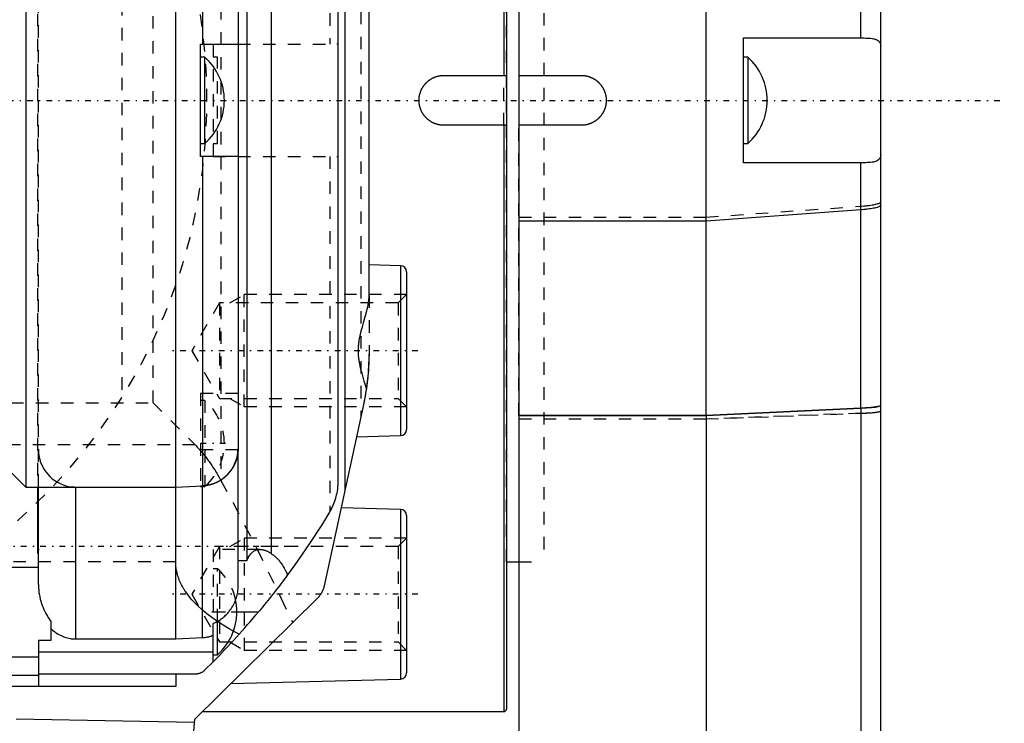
# Model space of a CAD drawing. Extents: x -109 to 109, y -1 to 737.
# Tile 11 of 12: x 30 to 109, y 520 to 576. Entities that reach past the tile are written whole.
import ezdxf

# ---------------------------------------------------------------- set-up
doc = ezdxf.new("R2010")
doc.units = 0
doc.linetypes.add('CENTER', pattern=[1.5, 0.45, -0.5, 0.05, -0.5])
doc.linetypes.add('DASHED', pattern=[2, 1, -1])
for name, color, linetype in [('AM_0', 7, 'CONTINUOUS'), ('AM_3', 7, 'DASHED'), ('AM_7', 7, 'CENTER')]:
    doc.layers.add(name, color=color, linetype=linetype)

msp = doc.modelspace()

# ---------------------------------------------------------------- linework, layer by layer
at = {"layer": 'AM_0', "color": 7, "linetype": 'CONTINUOUS'}
for p, q in [((68.8, 619), (68.8, 572)), ((69, 618.8), (69, 521.2)), ((70, 619), (70, 520.5)), ((85, 544.742), (85, 619)), ((42.5, 526.816), (42.5, 613.184)), ((48.219, 533.122), (48.219, 606.878)), ((50.139, 606.314), (50.139, 533.686)), ((97.408, 575), (97.408, 605.183)), ((56.052, 602.961), (56.052, 538.675)), ((30.5, 600.935), (30.5, 539)), ((44.639, 600.901), (44.639, 574.5)), ((55.5, 600.508), (55.5, 539.492)), ((99, 390.247), (99, 600)), ((47.499, 598), (47.499, 542)), ((58, 554.367), (58, 591.16)), ((44.5, 565.5), (44.5, 574.5)), ((44.5, 574.5), (47.465, 574.5)), ((88, 575), (97.591, 575)), ((88, 565), (88, 575)), ((44.843, 573.45), (44.5, 573.45)), ((44.843, 566.55), (44.843, 573.45)), ((88.343, 573.45), (88, 573.45)), ((88.343, 573.45), (88.343, 566.55)), ((64, 572), (69, 572)), ((70, 572), (75, 572)), ((69, 568), (64, 568)), ((68.8, 568), (68.8, 521)), ((75, 568), (70, 568)), ((44.5, 566.55), (44.843, 566.55)), ((88, 566.55), (88.343, 566.55)), ((47.465, 565.5), (44.5, 565.5)), ((44.639, 565.5), (44.639, 539.099)), ((97.591, 565), (88, 565)), ((97.408, 545.317), (97.408, 565)), ((97.408, 561.224), (85, 560.323)), ((85, 560.323), (70, 560.323)), ((60.513, 556.74), (58, 556.806)), ((60.513, 556.74), (60.513, 543.123)), ((61, 556.24), (61, 543.622)), ((57.58, 545.722), (54.406, 531.082)), ((97.408, 545.317), (85, 544.742)), ((85, 544.741), (97.408, 545.316)), ((97.408, 545.316), (97.408, 454.998)), ((85, 544.742), (70, 544.742)), ((70, 544.741), (85, 544.741)), ((85, 544.741), (85, 381)), ((56.997, 543.031), (60.513, 543.123)), ((47.5, 530.975), (47.5, 542.08)), ((28.5, 541), (30.5, 539)), ((30.5, 539), (42.5, 539)), ((31.416, 539), (31.416, 533.691)), ((31.5, 531.183), (31.5, 539.024)), ((34.5, 526.816), (34.5, 539)), ((42.5, 539), (44.639, 539.099)), ((44.5, 539.093), (44.5, 539.05)), ((44.5, 539.05), (44.843, 539.05)), ((44.639, 526.925), (44.639, 539.047)), ((44.843, 539.115), (44.843, 539.05)), ((60.513, 537.211), (55.762, 537.335)), ((60.513, 537.211), (60.513, 523.593)), ((61, 536.711), (61, 524.093)), ((31.416, 533.691), (31.5, 533.691)), ((-31.5, 532.58), (31.5, 532.58)), ((47.5, 533.122), (48.219, 533.122)), ((69, 533), (70, 533)), ((53.855, 530.082), (44, 520.37)), ((47.403, 529), (49.143, 529)), ((32.5, 528.223), (32.5, 526.704)), ((45.5, 524.992), (45.5, 528.071)), ((45.843, 525.55), (45.843, 528.229)), ((31.5, 526.704), (31.5, 523)), ((32.5, 526.704), (31.5, 526.704)), ((34.5, 526.816), (42.5, 526.816)), ((42.5, 526.816), (44.639, 526.925)), ((31.5, 525.781), (45.5, 525.781)), ((45.5, 525.55), (45.843, 525.55)), ((31.5, 525.35), (-31.5, 525.35)), ((45.5, 524.992), (44.791, 524.286)), ((44.091, 524), (31.5, 524)), ((42.5, 524), (42.5, 523)), ((31.5, 523.88), (-31.5, 523.88)), ((46.909, 523.237), (60.513, 523.593)), ((42.5, 523), (-42.5, 523)), ((44.639, 521), (68.8, 521)), ((43.976, 520.112), (29.726, 520.4)), ((44, 520.37), (41.861, 496.863))]:
    msp.add_line(p, q, dxfattribs=at)
msp.add_lwpolyline([(97.408, 545.316), (97.861, 545.342), (98.253, 545.374), (98.572, 545.412), (98.807, 545.455), (98.951, 545.5), (99, 545.547)], dxfattribs=at)
for points in [[(47.465, 574.5, 0), (47.476, 574.499, 0), (47.491, 574.494, 0), (47.499, 574.484, 0), (47.5, 574.477, 0)], [(97.591, 575, 0), (97.664, 575, 0), (97.804, 574.998, 0), (97.938, 574.994, 0), (98.003, 574.99, 0), (98.066, 574.986, 0), (98.188, 574.976, 0), (98.302, 574.962, 0), (98.408, 574.943, 0), (98.507, 574.92, 0), (98.597, 574.892, 0), (98.638, 574.876, 0), (98.678, 574.858, 0), (98.75, 574.819, 0), (98.813, 574.774, 0), (98.867, 574.723, 0), (98.912, 574.666, 0), (98.947, 574.604, 0), (98.962, 574.57, 0), (98.973, 574.535, 0), (98.991, 574.461, 0), (98.999, 574.381, 0), (99, 574.339, 0)], [(62, 570, 0), (62, 570.014, 0), (62, 570.042, 0), (62.001, 570.07, 0), (62.002, 570.084, 0), (62.002, 570.098, 0), (62.004, 570.127, 0), (62.006, 570.155, 0), (62.008, 570.184, 0), (62.011, 570.212, 0), (62.015, 570.241, 0), (62.016, 570.255, 0), (62.018, 570.27, 0), (62.022, 570.298, 0), (62.027, 570.327, 0), (62.032, 570.356, 0), (62.037, 570.385, 0), (62.043, 570.413, 0), (62.046, 570.428, 0), (62.049, 570.442, 0), (62.056, 570.471, 0), (62.063, 570.499, 0), (62.067, 570.513, 0), (62.071, 570.528, 0), (62.079, 570.556, 0), (62.087, 570.584, 0), (62.092, 570.598, 0), (62.096, 570.613, 0), (62.105, 570.641, 0), (62.115, 570.669, 0), (62.125, 570.696, 0), (62.136, 570.724, 0), (62.147, 570.752, 0), (62.152, 570.765, 0), (62.158, 570.779, 0), (62.17, 570.806, 0), (62.182, 570.833, 0), (62.194, 570.86, 0), (62.207, 570.887, 0), (62.221, 570.913, 0), (62.227, 570.926, 0), (62.234, 570.939, 0), (62.248, 570.965, 0), (62.263, 570.991, 0), (62.278, 571.017, 0), (62.293, 571.042, 0), (62.308, 571.067, 0), (62.316, 571.079, 0), (62.324, 571.092, 0), (62.34, 571.116, 0), (62.357, 571.14, 0), (62.374, 571.164, 0), (62.391, 571.187, 0), (62.408, 571.211, 0), (62.417, 571.222, 0), (62.426, 571.233, 0), (62.444, 571.256, 0), (62.462, 571.278, 0), (62.48, 571.3, 0), (62.499, 571.322, 0), (62.518, 571.343, 0), (62.527, 571.353, 0), (62.537, 571.364, 0), (62.556, 571.384, 0), (62.576, 571.404, 0), (62.586, 571.414, 0), (62.596, 571.424, 0), (62.616, 571.444, 0), (62.636, 571.463, 0), (62.647, 571.473, 0), (62.657, 571.482, 0), (62.678, 571.501, 0), (62.7, 571.52, 0), (62.722, 571.538, 0), (62.744, 571.556, 0), (62.767, 571.574, 0), (62.778, 571.583, 0), (62.789, 571.592, 0), (62.813, 571.609, 0), (62.836, 571.626, 0), (62.86, 571.643, 0), (62.884, 571.66, 0), (62.908, 571.676, 0), (62.921, 571.684, 0), (62.933, 571.692, 0), (62.958, 571.707, 0), (62.983, 571.722, 0), (63.009, 571.737, 0), (63.035, 571.752, 0), (63.061, 571.766, 0), (63.074, 571.773, 0), (63.087, 571.779, 0), (63.113, 571.793, 0), (63.14, 571.806, 0), (63.167, 571.818, 0), (63.194, 571.83, 0), (63.221, 571.842, 0), (63.235, 571.848, 0), (63.248, 571.853, 0), (63.276, 571.864, 0), (63.304, 571.875, 0), (63.331, 571.885, 0), (63.359, 571.895, 0), (63.387, 571.904, 0), (63.402, 571.908, 0), (63.416, 571.913, 0), (63.444, 571.921, 0), (63.472, 571.929, 0), (63.487, 571.933, 0), (63.501, 571.937, 0), (63.529, 571.944, 0), (63.558, 571.951, 0), (63.572, 571.954, 0), (63.587, 571.957, 0), (63.615, 571.963, 0), (63.644, 571.968, 0), (63.673, 571.973, 0), (63.702, 571.978, 0), (63.73, 571.982, 0), (63.745, 571.984, 0), (63.759, 571.985, 0), (63.788, 571.989, 0), (63.816, 571.992, 0), (63.845, 571.994, 0), (63.873, 571.996, 0), (63.902, 571.998, 0), (63.916, 571.998, 0), (63.93, 571.999, 0), (63.958, 572, 0), (63.986, 572, 0), (64, 572, 0)], [(75, 572, 0), (75.014, 572, 0), (75.042, 572, 0), (75.07, 571.999, 0), (75.084, 571.998, 0), (75.098, 571.998, 0), (75.127, 571.996, 0), (75.155, 571.994, 0), (75.184, 571.992, 0), (75.212, 571.989, 0), (75.241, 571.985, 0), (75.255, 571.984, 0), (75.27, 571.982, 0), (75.298, 571.978, 0), (75.327, 571.973, 0), (75.356, 571.968, 0), (75.385, 571.963, 0), (75.413, 571.957, 0), (75.428, 571.954, 0), (75.442, 571.951, 0), (75.471, 571.944, 0), (75.499, 571.937, 0), (75.513, 571.933, 0), (75.528, 571.929, 0), (75.556, 571.921, 0), (75.584, 571.913, 0), (75.598, 571.908, 0), (75.613, 571.904, 0), (75.641, 571.895, 0), (75.669, 571.885, 0), (75.696, 571.875, 0), (75.724, 571.864, 0), (75.752, 571.853, 0), (75.765, 571.848, 0), (75.779, 571.842, 0), (75.806, 571.83, 0), (75.833, 571.818, 0), (75.86, 571.806, 0), (75.887, 571.793, 0), (75.913, 571.779, 0), (75.926, 571.773, 0), (75.939, 571.766, 0), (75.965, 571.752, 0), (75.991, 571.737, 0), (76.017, 571.722, 0), (76.042, 571.707, 0), (76.067, 571.692, 0), (76.079, 571.684, 0), (76.092, 571.676, 0), (76.116, 571.66, 0), (76.14, 571.643, 0), (76.164, 571.626, 0), (76.187, 571.609, 0), (76.211, 571.592, 0), (76.222, 571.583, 0), (76.233, 571.574, 0), (76.256, 571.556, 0), (76.278, 571.538, 0), (76.3, 571.52, 0), (76.322, 571.501, 0), (76.343, 571.482, 0), (76.353, 571.473, 0), (76.364, 571.463, 0), (76.384, 571.444, 0), (76.404, 571.424, 0), (76.414, 571.414, 0), (76.424, 571.404, 0), (76.444, 571.384, 0), (76.463, 571.364, 0), (76.473, 571.353, 0), (76.482, 571.343, 0), (76.501, 571.322, 0), (76.52, 571.3, 0), (76.538, 571.278, 0), (76.556, 571.256, 0), (76.574, 571.233, 0), (76.583, 571.222, 0), (76.592, 571.211, 0), (76.609, 571.187, 0), (76.626, 571.164, 0), (76.643, 571.14, 0), (76.66, 571.116, 0), (76.676, 571.092, 0), (76.684, 571.079, 0), (76.692, 571.067, 0), (76.707, 571.042, 0), (76.722, 571.017, 0), (76.737, 570.991, 0), (76.752, 570.965, 0), (76.766, 570.939, 0), (76.773, 570.926, 0), (76.779, 570.913, 0), (76.793, 570.887, 0), (76.806, 570.86, 0), (76.818, 570.833, 0), (76.83, 570.806, 0), (76.842, 570.779, 0), (76.848, 570.765, 0), (76.853, 570.752, 0), (76.864, 570.724, 0), (76.875, 570.696, 0), (76.885, 570.669, 0), (76.895, 570.641, 0), (76.904, 570.613, 0), (76.908, 570.598, 0), (76.913, 570.584, 0), (76.921, 570.556, 0), (76.929, 570.528, 0), (76.933, 570.513, 0), (76.937, 570.499, 0), (76.944, 570.471, 0), (76.951, 570.442, 0), (76.954, 570.428, 0), (76.957, 570.413, 0), (76.963, 570.385, 0), (76.968, 570.356, 0), (76.973, 570.327, 0), (76.978, 570.298, 0), (76.982, 570.27, 0), (76.984, 570.255, 0), (76.985, 570.241, 0), (76.989, 570.212, 0), (76.992, 570.184, 0), (76.994, 570.155, 0), (76.996, 570.127, 0), (76.998, 570.098, 0), (76.998, 570.084, 0), (76.999, 570.07, 0), (77, 570.042, 0), (77, 570.014, 0), (77, 570, 0)], [(64, 568, 0), (63.986, 568, 0), (63.958, 568, 0), (63.93, 568.001, 0), (63.916, 568.002, 0), (63.902, 568.002, 0), (63.873, 568.004, 0), (63.845, 568.006, 0), (63.816, 568.008, 0), (63.788, 568.011, 0), (63.759, 568.015, 0), (63.745, 568.016, 0), (63.73, 568.018, 0), (63.702, 568.022, 0), (63.673, 568.027, 0), (63.644, 568.032, 0), (63.615, 568.037, 0), (63.587, 568.043, 0), (63.572, 568.046, 0), (63.558, 568.049, 0), (63.529, 568.056, 0), (63.501, 568.063, 0), (63.487, 568.067, 0), (63.472, 568.071, 0), (63.444, 568.079, 0), (63.416, 568.087, 0), (63.402, 568.092, 0), (63.387, 568.096, 0), (63.359, 568.105, 0), (63.331, 568.115, 0), (63.304, 568.125, 0), (63.276, 568.136, 0), (63.248, 568.147, 0), (63.235, 568.152, 0), (63.221, 568.158, 0), (63.194, 568.17, 0), (63.167, 568.182, 0), (63.14, 568.194, 0), (63.113, 568.207, 0), (63.087, 568.221, 0), (63.074, 568.227, 0), (63.061, 568.234, 0), (63.035, 568.248, 0), (63.009, 568.263, 0), (62.983, 568.278, 0), (62.958, 568.293, 0), (62.933, 568.308, 0), (62.921, 568.316, 0), (62.908, 568.324, 0), (62.884, 568.34, 0), (62.86, 568.357, 0), (62.836, 568.374, 0), (62.813, 568.391, 0), (62.789, 568.408, 0), (62.778, 568.417, 0), (62.767, 568.426, 0), (62.744, 568.444, 0), (62.722, 568.462, 0), (62.7, 568.48, 0), (62.678, 568.499, 0), (62.657, 568.518, 0), (62.647, 568.527, 0), (62.636, 568.537, 0), (62.616, 568.556, 0), (62.596, 568.576, 0), (62.586, 568.586, 0), (62.576, 568.596, 0), (62.556, 568.616, 0), (62.537, 568.636, 0), (62.527, 568.647, 0), (62.518, 568.657, 0), (62.499, 568.678, 0), (62.48, 568.7, 0), (62.462, 568.722, 0), (62.444, 568.744, 0), (62.426, 568.767, 0), (62.417, 568.778, 0), (62.408, 568.789, 0), (62.391, 568.813, 0), (62.374, 568.836, 0), (62.357, 568.86, 0), (62.34, 568.884, 0), (62.324, 568.908, 0), (62.316, 568.921, 0), (62.308, 568.933, 0), (62.293, 568.958, 0), (62.278, 568.983, 0), (62.263, 569.009, 0), (62.248, 569.035, 0), (62.234, 569.061, 0), (62.227, 569.074, 0), (62.221, 569.087, 0), (62.207, 569.113, 0), (62.194, 569.14, 0), (62.182, 569.167, 0), (62.17, 569.194, 0), (62.158, 569.221, 0), (62.152, 569.235, 0), (62.147, 569.248, 0), (62.136, 569.276, 0), (62.125, 569.304, 0), (62.115, 569.331, 0), (62.105, 569.359, 0), (62.096, 569.387, 0), (62.092, 569.402, 0), (62.087, 569.416, 0), (62.079, 569.444, 0), (62.071, 569.472, 0), (62.067, 569.487, 0), (62.063, 569.501, 0), (62.056, 569.529, 0), (62.049, 569.558, 0), (62.046, 569.572, 0), (62.043, 569.587, 0), (62.037, 569.615, 0), (62.032, 569.644, 0), (62.027, 569.673, 0), (62.022, 569.702, 0), (62.018, 569.73, 0), (62.016, 569.745, 0), (62.015, 569.759, 0), (62.011, 569.788, 0), (62.008, 569.816, 0), (62.006, 569.845, 0), (62.004, 569.873, 0), (62.002, 569.902, 0), (62.002, 569.916, 0), (62.001, 569.93, 0), (62, 569.958, 0), (62, 569.986, 0), (62, 570, 0)], [(77, 570, 0), (77, 569.986, 0), (77, 569.958, 0), (76.999, 569.93, 0), (76.998, 569.916, 0), (76.998, 569.902, 0), (76.996, 569.873, 0), (76.994, 569.845, 0), (76.992, 569.816, 0), (76.989, 569.788, 0), (76.985, 569.759, 0), (76.984, 569.745, 0), (76.982, 569.73, 0), (76.978, 569.702, 0), (76.973, 569.673, 0), (76.968, 569.644, 0), (76.963, 569.615, 0), (76.957, 569.587, 0), (76.954, 569.572, 0), (76.951, 569.558, 0), (76.944, 569.529, 0), (76.937, 569.501, 0), (76.933, 569.487, 0), (76.929, 569.472, 0), (76.921, 569.444, 0), (76.913, 569.416, 0), (76.908, 569.402, 0), (76.904, 569.387, 0), (76.895, 569.359, 0), (76.885, 569.331, 0), (76.875, 569.304, 0), (76.864, 569.276, 0), (76.853, 569.248, 0), (76.848, 569.235, 0), (76.842, 569.221, 0), (76.83, 569.194, 0), (76.818, 569.167, 0), (76.806, 569.14, 0), (76.793, 569.113, 0), (76.779, 569.087, 0), (76.773, 569.074, 0), (76.766, 569.061, 0), (76.752, 569.035, 0), (76.737, 569.009, 0), (76.722, 568.983, 0), (76.707, 568.958, 0), (76.692, 568.933, 0), (76.684, 568.921, 0), (76.676, 568.908, 0), (76.66, 568.884, 0), (76.643, 568.86, 0), (76.626, 568.836, 0), (76.609, 568.813, 0), (76.592, 568.789, 0), (76.583, 568.778, 0), (76.574, 568.767, 0), (76.556, 568.744, 0), (76.538, 568.722, 0), (76.52, 568.7, 0), (76.501, 568.678, 0), (76.482, 568.657, 0), (76.473, 568.647, 0), (76.463, 568.636, 0), (76.444, 568.616, 0), (76.424, 568.596, 0), (76.414, 568.586, 0), (76.404, 568.576, 0), (76.384, 568.556, 0), (76.364, 568.537, 0), (76.353, 568.527, 0), (76.343, 568.518, 0), (76.322, 568.499, 0), (76.3, 568.48, 0), (76.278, 568.462, 0), (76.256, 568.444, 0), (76.233, 568.426, 0), (76.222, 568.417, 0), (76.211, 568.408, 0), (76.187, 568.391, 0), (76.164, 568.374, 0), (76.14, 568.357, 0), (76.116, 568.34, 0), (76.092, 568.324, 0), (76.079, 568.316, 0), (76.067, 568.308, 0), (76.042, 568.293, 0), (76.017, 568.278, 0), (75.991, 568.263, 0), (75.965, 568.248, 0), (75.939, 568.234, 0), (75.926, 568.227, 0), (75.913, 568.221, 0), (75.887, 568.207, 0), (75.86, 568.194, 0), (75.833, 568.182, 0), (75.806, 568.17, 0), (75.779, 568.158, 0), (75.765, 568.152, 0), (75.752, 568.147, 0), (75.724, 568.136, 0), (75.696, 568.125, 0), (75.669, 568.115, 0), (75.641, 568.105, 0), (75.613, 568.096, 0), (75.598, 568.092, 0), (75.584, 568.087, 0), (75.556, 568.079, 0), (75.528, 568.071, 0), (75.513, 568.067, 0), (75.499, 568.063, 0), (75.471, 568.056, 0), (75.442, 568.049, 0), (75.428, 568.046, 0), (75.413, 568.043, 0), (75.385, 568.037, 0), (75.356, 568.032, 0), (75.327, 568.027, 0), (75.298, 568.022, 0), (75.27, 568.018, 0), (75.255, 568.016, 0), (75.241, 568.015, 0), (75.212, 568.011, 0), (75.184, 568.008, 0), (75.155, 568.006, 0), (75.127, 568.004, 0), (75.098, 568.002, 0), (75.084, 568.002, 0), (75.07, 568.001, 0), (75.042, 568, 0), (75.014, 568, 0), (75, 568, 0)], [(47.5, 565.523, 0), (47.499, 565.516, 0), (47.491, 565.506, 0), (47.476, 565.501, 0), (47.465, 565.5, 0)], [(99, 565.661, 0), (98.999, 565.618, 0), (98.99, 565.538, 0), (98.973, 565.464, 0), (98.961, 565.429, 0), (98.947, 565.396, 0), (98.912, 565.333, 0), (98.867, 565.276, 0), (98.813, 565.225, 0), (98.749, 565.18, 0), (98.677, 565.141, 0), (98.637, 565.124, 0), (98.596, 565.108, 0), (98.506, 565.08, 0), (98.408, 565.057, 0), (98.301, 565.038, 0), (98.187, 565.024, 0), (98.066, 565.014, 0), (98.002, 565.01, 0), (97.938, 565.006, 0), (97.804, 565.002, 0), (97.664, 565, 0), (97.591, 565, 0)], [(99, 561.595, 0), (98.999, 561.582, 0), (98.988, 561.557, 0), (98.966, 561.532, 0), (98.951, 561.519, 0), (98.934, 561.507, 0), (98.891, 561.482, 0), (98.838, 561.458, 0), (98.774, 561.434, 0), (98.7, 561.411, 0), (98.617, 561.389, 0), (98.572, 561.378, 0), (98.524, 561.367, 0), (98.422, 561.346, 0), (98.311, 561.327, 0), (98.192, 561.308, 0), (98.065, 561.29, 0), (97.931, 561.273, 0), (97.861, 561.265, 0), (97.789, 561.257, 0), (97.642, 561.243, 0), (97.488, 561.23, 0), (97.408, 561.224, 0)], [(57.778, 546.883, 0), (57.725, 547.084, 0), (57.61, 547.495, 0), (57.49, 547.915, 0), (57.431, 548.128, 0), (57.374, 548.343, 0), (57.312, 548.595, 0), (57.295, 548.668, 0), (57.279, 548.74, 0), (57.272, 548.776, 0), (57.264, 548.813, 0), (57.249, 548.886, 0), (57.235, 548.958, 0), (57.222, 549.031, 0), (57.209, 549.105, 0), (57.198, 549.178, 0), (57.192, 549.214, 0), (57.187, 549.251, 0), (57.177, 549.324, 0), (57.168, 549.398, 0), (57.161, 549.471, 0), (57.154, 549.545, 0), (57.149, 549.618, 0), (57.146, 549.655, 0), (57.144, 549.691, 0), (57.141, 549.765, 0), (57.139, 549.838, 0), (57.138, 549.912, 0), (57.138, 549.985, 0), (57.14, 550.059, 0), (57.141, 550.095, 0), (57.142, 550.132, 0), (57.146, 550.206, 0), (57.151, 550.279, 0), (57.157, 550.353, 0), (57.164, 550.426, 0), (57.172, 550.499, 0), (57.177, 550.536, 0), (57.182, 550.573, 0), (57.192, 550.646, 0), (57.203, 550.719, 0), (57.209, 550.756, 0), (57.215, 550.792, 0), (57.228, 550.866, 0), (57.241, 550.938, 0), (57.249, 550.975, 0), (57.256, 551.011, 0), (57.271, 551.084, 0), (57.287, 551.157, 0), (57.303, 551.229, 0), (57.32, 551.302, 0), (57.338, 551.374, 0), (57.346, 551.41, 0), (57.356, 551.446, 0), (57.374, 551.518, 0), (57.393, 551.59, 0), (57.46, 551.839, 0), (57.579, 552.262, 0), (57.696, 552.675, 0), (57.76, 552.911, 0), (57.777, 552.978, 0), (57.794, 553.044, 0), (57.803, 553.077, 0), (57.811, 553.11, 0), (57.827, 553.176, 0), (57.843, 553.241, 0), (57.85, 553.273, 0), (57.858, 553.306, 0), (57.872, 553.37, 0), (57.886, 553.434, 0), (57.892, 553.466, 0), (57.899, 553.497, 0), (57.911, 553.56, 0), (57.923, 553.623, 0), (57.934, 553.685, 0), (57.945, 553.747, 0), (57.954, 553.808, 0), (57.959, 553.839, 0), (57.963, 553.869, 0), (57.971, 553.929, 0), (57.978, 553.989, 0), (57.984, 554.048, 0), (57.989, 554.106, 0), (57.993, 554.165, 0), (57.995, 554.193, 0), (57.996, 554.222, 0), (57.999, 554.28, 0), (58, 554.338, 0), (58, 554.367, 0)], [(57.778, 546.883, 0), (57.749, 546.687, 0), (57.686, 546.297, 0), (57.617, 545.912, 0), (57.58, 545.722, 0)], [(99, 545.548, 0), (98.999, 545.541, 0), (98.988, 545.525, 0), (98.966, 545.509, 0), (98.951, 545.501, 0), (98.934, 545.494, 0), (98.891, 545.478, 0), (98.838, 545.463, 0), (98.774, 545.449, 0), (98.7, 545.434, 0), (98.617, 545.42, 0), (98.572, 545.414, 0), (98.524, 545.407, 0), (98.422, 545.394, 0), (98.311, 545.382, 0), (98.192, 545.37, 0), (98.065, 545.359, 0), (97.931, 545.348, 0), (97.861, 545.343, 0), (97.789, 545.338, 0), (97.641, 545.329, 0), (97.487, 545.321, 0), (97.408, 545.317, 0)], [(47.499, 542, 0), (47.498, 541.981, 0), (47.497, 541.943, 0), (47.495, 541.905, 0), (47.494, 541.885, 0), (47.492, 541.866, 0), (47.489, 541.827, 0), (47.486, 541.788, 0), (47.482, 541.749, 0), (47.477, 541.71, 0), (47.472, 541.67, 0), (47.469, 541.65, 0), (47.466, 541.631, 0), (47.46, 541.591, 0), (47.453, 541.552, 0), (47.446, 541.512, 0), (47.438, 541.473, 0), (47.429, 541.434, 0), (47.425, 541.414, 0), (47.421, 541.395, 0), (47.411, 541.356, 0), (47.401, 541.317, 0), (47.396, 541.298, 0), (47.391, 541.279, 0), (47.38, 541.241, 0), (47.369, 541.203, 0), (47.363, 541.184, 0), (47.357, 541.165, 0), (47.345, 541.128, 0), (47.332, 541.092, 0), (47.32, 541.056, 0), (47.306, 541.02, 0), (47.293, 540.985, 0), (47.286, 540.968, 0), (47.279, 540.95, 0), (47.265, 540.916, 0), (47.25, 540.882, 0), (47.235, 540.848, 0), (47.219, 540.813, 0), (47.203, 540.778, 0), (47.194, 540.761, 0), (47.186, 540.744, 0), (47.168, 540.709, 0), (47.15, 540.674, 0), (47.131, 540.64, 0), (47.112, 540.605, 0), (47.092, 540.57, 0), (47.082, 540.553, 0), (47.072, 540.536, 0), (47.051, 540.502, 0), (47.03, 540.468, 0), (47.008, 540.434, 0), (46.986, 540.401, 0), (46.963, 540.368, 0), (46.952, 540.351, 0), (46.94, 540.335, 0), (46.917, 540.303, 0), (46.893, 540.271, 0), (46.869, 540.239, 0), (46.844, 540.208, 0), (46.819, 540.177, 0), (46.807, 540.162, 0), (46.794, 540.147, 0), (46.769, 540.118, 0), (46.743, 540.088, 0), (46.731, 540.074, 0), (46.718, 540.06, 0), (46.692, 540.032, 0), (46.666, 540.004, 0), (46.653, 539.991, 0), (46.64, 539.978, 0), (46.614, 539.951, 0), (46.587, 539.925, 0), (46.56, 539.9, 0), (46.533, 539.874, 0), (46.504, 539.848, 0), (46.49, 539.835, 0), (46.475, 539.822, 0), (46.446, 539.797, 0), (46.416, 539.772, 0), (46.386, 539.747, 0), (46.355, 539.722, 0), (46.323, 539.698, 0), (46.307, 539.686, 0), (46.291, 539.674, 0), (46.259, 539.65, 0), (46.227, 539.627, 0), (46.194, 539.604, 0), (46.16, 539.581, 0), (46.127, 539.56, 0), (46.11, 539.549, 0), (46.093, 539.538, 0), (46.059, 539.517, 0), (46.025, 539.496, 0), (45.99, 539.476, 0), (45.956, 539.457, 0), (45.921, 539.438, 0), (45.904, 539.429, 0), (45.886, 539.42, 0), (45.852, 539.402, 0), (45.817, 539.385, 0), (45.782, 539.368, 0), (45.748, 539.352, 0), (45.713, 539.336, 0), (45.696, 539.329, 0), (45.679, 539.321, 0), (45.645, 539.307, 0), (45.61, 539.293, 0), (45.593, 539.286, 0), (45.576, 539.279, 0), (45.54, 539.266, 0), (45.504, 539.253, 0), (45.486, 539.247, 0), (45.468, 539.24, 0), (45.431, 539.228, 0), (45.394, 539.216, 0), (45.356, 539.205, 0), (45.318, 539.194, 0), (45.28, 539.183, 0), (45.261, 539.178, 0), (45.241, 539.173, 0), (45.203, 539.163, 0), (45.164, 539.154, 0), (45.124, 539.146, 0), (45.085, 539.138, 0), (45.046, 539.13, 0), (45.026, 539.127, 0), (45.006, 539.123, 0), (44.967, 539.117, 0), (44.927, 539.111, 0), (44.907, 539.108, 0)], [(55.5, 539.492, 0), (55.499, 539.416, 0), (55.495, 539.265, 0), (55.486, 539.115, 0), (55.48, 539.04, 0), (55.472, 538.964, 0), (55.454, 538.815, 0), (55.431, 538.665, 0), (55.404, 538.517, 0), (55.372, 538.369, 0), (55.336, 538.223, 0), (55.317, 538.15, 0), (55.296, 538.077, 0), (55.251, 537.933, 0), (55.202, 537.79, 0), (55.148, 537.649, 0), (55.09, 537.51, 0), (55.028, 537.372, 0), (54.996, 537.304, 0), (54.962, 537.236, 0), (54.892, 537.103, 0), (54.818, 536.971, 0), (54.78, 536.906, 0)], [(54.78, 536.906, 0), (54.259, 536.059, 0), (53.179, 534.39, 0), (52.047, 532.756, 0), (51.462, 531.952, 0)], [(31.5, 534.039, 0), (31.498, 533.983, 0), (31.479, 533.867, 0), (31.442, 533.75, 0), (31.416, 533.691, 0)], [(48.219, 533.122, 0), (48.24, 533.171, 0), (48.281, 533.264, 0), (48.325, 533.35, 0), (48.347, 533.391, 0), (48.369, 533.431, 0), (48.415, 533.505, 0), (48.462, 533.573, 0), (48.512, 533.636, 0), (48.564, 533.695, 0), (48.618, 533.75, 0), (48.646, 533.775, 0), (48.675, 533.799, 0), (48.735, 533.844, 0), (48.797, 533.883, 0), (48.861, 533.916, 0), (48.927, 533.944, 0), (48.995, 533.967, 0), (49.029, 533.975, 0), (49.064, 533.983, 0), (49.136, 533.994, 0), (49.208, 533.999, 0), (49.245, 534, 0)], [(49.245, 534, 0), (49.268, 534, 0), (49.315, 533.998, 0), (49.362, 533.994, 0), (49.385, 533.991, 0), (49.409, 533.987, 0), (49.456, 533.979, 0), (49.503, 533.97, 0), (49.551, 533.958, 0), (49.598, 533.945, 0), (49.646, 533.93, 0), (49.67, 533.921, 0), (49.695, 533.912, 0), (49.745, 533.893, 0), (49.795, 533.872, 0), (49.847, 533.849, 0), (49.899, 533.824, 0), (49.951, 533.797, 0), (49.978, 533.782, 0), (50.004, 533.767, 0), (50.058, 533.736, 0), (50.112, 533.703, 0), (50.139, 533.686, 0)], [(50.139, 533.686, 0), (50.183, 533.657, 0), (50.269, 533.595, 0), (50.355, 533.529, 0), (50.397, 533.494, 0), (50.439, 533.458, 0), (50.521, 533.383, 0), (50.603, 533.302, 0), (50.682, 533.218, 0), (50.76, 533.129, 0), (50.837, 533.035, 0), (50.874, 532.987, 0), (50.911, 532.937, 0), (50.984, 532.836, 0), (51.054, 532.73, 0), (51.123, 532.62, 0), (51.19, 532.506, 0), (51.254, 532.389, 0), (51.286, 532.329, 0), (51.316, 532.268, 0), (51.376, 532.144, 0), (51.434, 532.017, 0), (51.462, 531.952, 0)], [(51.462, 531.952, 0), (51.406, 531.876, 0), (51.292, 531.723, 0), (51.174, 531.566, 0), (51.115, 531.486, 0), (51.054, 531.406, 0), (50.931, 531.244, 0), (50.806, 531.08, 0), (50.679, 530.914, 0), (50.549, 530.747, 0), (50.418, 530.579, 0), (50.352, 530.494, 0), (50.285, 530.41, 0), (50.152, 530.241, 0), (50.017, 530.072, 0), (49.882, 529.903, 0), (49.747, 529.735, 0), (49.612, 529.569, 0), (49.544, 529.486, 0), (49.477, 529.404, 0), (49.342, 529.241, 0), (49.209, 529.08, 0), (49.143, 529, 0)], [(31.5, 531.183, 0), (31.501, 531.09, 0), (31.509, 530.907, 0), (31.524, 530.724, 0), (31.535, 530.634, 0), (31.547, 530.543, 0), (31.576, 530.365, 0), (31.612, 530.188, 0), (31.654, 530.014, 0), (31.702, 529.842, 0), (31.755, 529.673, 0), (31.784, 529.59, 0), (31.814, 529.507, 0), (31.877, 529.343, 0), (31.946, 529.183, 0), (32.02, 529.025, 0), (32.098, 528.871, 0), (32.18, 528.72, 0), (32.223, 528.646, 0), (32.267, 528.573, 0), (32.357, 528.43, 0), (32.452, 528.291, 0), (32.5, 528.223, 0)], [(54.406, 531.082, 0), (54.399, 531.051, 0), (54.384, 530.989, 0), (54.366, 530.927, 0), (54.356, 530.896, 0), (54.346, 530.865, 0), (54.325, 530.805, 0), (54.301, 530.745, 0), (54.276, 530.686, 0), (54.248, 530.628, 0), (54.219, 530.57, 0), (54.204, 530.542, 0), (54.188, 530.514, 0), (54.155, 530.458, 0), (54.121, 530.404, 0), (54.084, 530.351, 0), (54.046, 530.299, 0), (54.007, 530.248, 0), (53.986, 530.224, 0), (53.965, 530.199, 0), (53.923, 530.151, 0), (53.878, 530.104, 0), (53.855, 530.082, 0)], [(46.758, 529, 0), (46.796, 529.048, 0), (46.869, 529.146, 0), (46.94, 529.247, 0), (46.973, 529.298, 0), (47.006, 529.35, 0), (47.069, 529.455, 0), (47.128, 529.562, 0), (47.184, 529.671, 0), (47.235, 529.781, 0), (47.282, 529.892, 0), (47.304, 529.949, 0), (47.324, 530.005, 0), (47.363, 530.119, 0), (47.397, 530.233, 0), (47.426, 530.348, 0), (47.45, 530.463, 0), (47.47, 530.578, 0), (47.478, 530.635, 0), (47.485, 530.692, 0), (47.494, 530.806, 0), (47.499, 530.919, 0), (47.5, 530.975, 0)], [(45.5, 528.071, 0), (45.54, 528.087, 0), (45.618, 528.12, 0), (45.695, 528.155, 0), (45.734, 528.173, 0), (45.773, 528.193, 0), (45.851, 528.234, 0), (45.928, 528.278, 0), (46.005, 528.325, 0), (46.081, 528.375, 0), (46.156, 528.427, 0), (46.192, 528.454, 0), (46.229, 528.481, 0), (46.3, 528.537, 0), (46.368, 528.595, 0), (46.435, 528.654, 0), (46.498, 528.714, 0), (46.559, 528.775, 0), (46.588, 528.805, 0), (46.616, 528.836, 0), (46.673, 528.899, 0), (46.73, 528.966, 0), (46.758, 529, 0)], [(32.5, 527.655, 0), (32.544, 527.613, 0), (32.635, 527.53, 0), (32.731, 527.45, 0), (32.781, 527.411, 0), (32.831, 527.373, 0), (32.935, 527.3, 0), (33.041, 527.232, 0), (33.149, 527.169, 0), (33.257, 527.112, 0), (33.365, 527.061, 0), (33.419, 527.037, 0), (33.473, 527.015, 0), (33.587, 526.972, 0), (33.705, 526.934, 0), (33.826, 526.9, 0), (33.949, 526.872, 0), (34.074, 526.849, 0), (34.136, 526.84, 0), (34.198, 526.833, 0), (34.321, 526.822, 0), (34.441, 526.817, 0), (34.5, 526.816, 0)], [(44.639, 526.925, 0), (44.663, 526.926, 0), (44.711, 526.929, 0), (44.759, 526.933, 0), (44.783, 526.936, 0), (44.808, 526.939, 0), (44.857, 526.945, 0), (44.906, 526.951, 0), (44.955, 526.959, 0), (45.004, 526.968, 0), (45.053, 526.978, 0), (45.077, 526.983, 0), (45.102, 526.988, 0), (45.15, 526.999, 0), (45.198, 527.012, 0), (45.246, 527.025, 0), (45.294, 527.039, 0), (45.341, 527.053, 0), (45.364, 527.061, 0), (45.387, 527.068, 0), (45.433, 527.084, 0), (45.478, 527.101, 0), (45.5, 527.11, 0)], [(44.791, 524.286, 0), (44.775, 524.271, 0), (44.743, 524.242, 0), (44.71, 524.215, 0), (44.693, 524.201, 0), (44.675, 524.189, 0), (44.64, 524.164, 0), (44.604, 524.141, 0), (44.566, 524.12, 0), (44.528, 524.101, 0), (44.489, 524.083, 0), (44.469, 524.074, 0), (44.449, 524.066, 0), (44.408, 524.052, 0), (44.384, 524.044, 0), (44.377, 524.042, 0), (44.371, 524.04, 0), (44.367, 524.039, 0), (44.364, 524.038, 0), (44.357, 524.036, 0), (44.35, 524.034, 0), (44.343, 524.032, 0), (44.336, 524.031, 0), (44.329, 524.029, 0), (44.325, 524.028, 0), (44.322, 524.027, 0), (44.315, 524.025, 0), (44.308, 524.024, 0), (44.301, 524.022, 0), (44.294, 524.021, 0), (44.287, 524.019, 0), (44.283, 524.019, 0), (44.28, 524.018, 0), (44.273, 524.017, 0), (44.266, 524.015, 0), (44.259, 524.014, 0), (44.252, 524.013, 0), (44.245, 524.012, 0), (44.241, 524.011, 0), (44.237, 524.011, 0), (44.23, 524.01, 0), (44.223, 524.009, 0), (44.22, 524.008, 0), (44.216, 524.008, 0), (44.209, 524.007, 0), (44.202, 524.006, 0), (44.198, 524.006, 0), (44.195, 524.005, 0), (44.188, 524.005, 0), (44.18, 524.004, 0), (44.173, 524.003, 0), (44.166, 524.003, 0), (44.159, 524.002, 0), (44.155, 524.002, 0), (44.152, 524.002, 0), (44.145, 524.001, 0), (44.137, 524.001, 0), (44.13, 524.001, 0), (44.123, 524.001, 0), (44.116, 524, 0), (44.112, 524, 0), (44.109, 524, 0), (44.102, 524, 0), (44.094, 524, 0), (44.091, 524, 0)], [(70, 520.5, 0), (69.988, 519.579, 0), (69.948, 517.734, 0), (69.885, 515.889, 0), (69.845, 514.966, 0), (69.8, 514.043, 0), (69.691, 512.198, 0), (69.56, 510.353, 0), (69.405, 508.511, 0), (69.228, 506.67, 0), (69.029, 504.832, 0), (68.921, 503.914, 0), (68.807, 502.997, 0), (68.562, 501.167, 0), (68.295, 499.341, 0), (68.006, 497.521, 0), (67.695, 495.707, 0), (67.362, 493.9, 0), (67.188, 493, 0), (67.008, 492.101, 0), (66.632, 490.31, 0), (66.236, 488.528, 0), (66.03, 487.64, 0)]]:
    msp.add_polyline3d(points, dxfattribs=at)
for centre, radius, start, end in [((41.803, 569.998), 4.6, 0.0287, 48.63379), ((85.303, 569.998), 4.6, 0.0287, 48.63379), ((41.803, 570.002), 4.6, 311.36621, 359.9713), ((85.303, 570.002), 4.6, 311.36621, 359.9713), ((60.5, 556.24), 0.5, 0, 88.5), ((60.5, 543.622), 0.5, 271.5, 0), ((44.5, 542.096), 3, 272.65069, 0), ((41.803, 542.502), 4.6, 311.36621, 312.78716), ((60.5, 536.711), 0.5, 0, 88.5), ((42.803, 528.998), 4.6, 0.0287, 11.93065), ((0, 570), 64, 315.31124, 320.16156), ((42.803, 529.002), 4.6, 311.36621, 359.9713), ((60.5, 524.093), 0.5, 271.5, 0), ((68.8, 521.2), 0.2, 270, 0)]:
    msp.add_arc(centre, radius, start, end, dxfattribs=at)
at = {"layer": 'AM_3', "color": 6, "linetype": 'DASHED'}
for p, q in [((69, 533), (69, 607)), ((72, 607), (72, 533)), ((72, 607), (72, 533)), ((54.842, 602.987), (54.842, 574.5)), ((31.416, 600.935), (31.416, 539)), ((31.5, 539.024), (31.5, 600.919)), ((57.349, 595.102), (57.349, 544.658)), ((38.188, 593.804), (38.188, 546.196)), ((46.12, 589.47), (46.12, 539.532)), ((40.694, 545.749), (40.694, 584.019)), ((45.5, 574.5), (45.5, 565.5)), ((45.5, 574.5), (55.402, 574.5)), ((45.843, 573.45), (45.5, 573.45)), ((45.843, 566.55), (45.843, 573.45)), ((68.8, 568), (68.8, 572)), ((70, 544.741), (70, 568)), ((45.5, 566.55), (45.843, 566.55)), ((45.5, 565.5), (55.402, 565.5)), ((54.842, 565.5), (54.842, 537.013)), ((85, 560.636), (97.408, 561.515)), ((97.408, 545.316), (97.408, 561.224)), ((70, 560.636), (85, 560.636)), ((85, 544.741), (85, 560.323)), ((46.828, 553.755), (48, 554.431)), ((48, 545.431), (48, 554.431)), ((61, 554.431), (48, 554.431)), ((58, 554.367), (58, 550)), ((61, 554.431), (60.323, 553.755)), ((46, 553.755), (43.793, 549.931)), ((60.323, 553.755), (46, 553.755)), ((46, 553.755), (46, 546.108)), ((60.323, 553.755), (60.323, 546.108)), ((43.793, 549.931), (46, 546.108)), ((47.5, 546.5), (44.5, 546.5)), ((44.5, 546.5), (44.5, 539.093)), ((46, 546.108), (60.323, 546.108)), ((46.828, 546.108), (48, 545.431)), ((60.323, 546.108), (61, 545.431)), ((-40.694, 545.749), (40.694, 545.749)), ((40.694, 545.749), (44.052, 542.391)), ((44.843, 545.95), (44.5, 545.95)), ((44.843, 545.95), (44.843, 539.115)), ((61, 545.431), (48, 545.431)), ((70, 544.455), (85, 544.455)), ((85, 544.453), (70, 544.453)), ((85, 544.455), (97.408, 544.916)), ((97.408, 544.914), (85, 544.453)), ((44.052, 542.391), (-44.052, 542.391)), ((44.5, 542), (47.498, 542)), ((44.639, 539.083), (44.5, 539.077)), ((44.639, 539.047), (44.639, 539.083)), ((46, 534.226), (43.793, 530.402)), ((60.323, 534.226), (46, 534.226)), ((46, 534.226), (46, 526.579)), ((46.828, 534.226), (48, 534.902)), ((61, 534.902), (48, 534.902)), ((48, 534.902), (48, 525.902)), ((61, 534.902), (60.323, 534.226)), ((60.323, 534.226), (60.323, 526.579)), ((49.245, 534), (45.5, 534)), ((45.5, 534), (45.5, 528.071)), ((42.5, 533), (-42.5, 533)), ((70, 533), (72, 533)), ((45.843, 532.45), (45.5, 532.45)), ((45.843, 528.229), (45.843, 532.45)), ((43.793, 530.402), (46, 526.579)), ((45.5, 529), (47.403, 529)), ((46, 526.579), (60.323, 526.579)), ((46.828, 526.579), (48, 525.902)), ((60.323, 526.579), (61, 525.902)), ((61, 525.902), (48, 525.902))]:
    msp.add_line(p, q, dxfattribs=at)
msp.add_lwpolyline([(97.408, 544.914), (97.861, 544.934), (98.253, 544.96), (98.572, 544.991), (98.807, 545.025), (98.951, 545.061), (99, 545.098)], dxfattribs=at)
for points in [[(55.5, 574.479, 0), (55.5, 574.48, 0), (55.499, 574.483, 0), (55.498, 574.485, 0), (55.497, 574.486, 0), (55.496, 574.487, 0), (55.494, 574.488, 0), (55.491, 574.49, 0), (55.488, 574.492, 0), (55.483, 574.493, 0), (55.479, 574.494, 0), (55.476, 574.495, 0), (55.473, 574.495, 0), (55.467, 574.497, 0), (55.46, 574.497, 0), (55.453, 574.498, 0), (55.445, 574.499, 0), (55.437, 574.499, 0), (55.432, 574.499, 0), (55.427, 574.5, 0), (55.418, 574.5, 0), (55.407, 574.5, 0), (55.402, 574.5, 0)], [(55.402, 565.5, 0), (55.407, 565.5, 0), (55.418, 565.5, 0), (55.427, 565.5, 0), (55.432, 565.501, 0), (55.437, 565.501, 0), (55.445, 565.501, 0), (55.453, 565.502, 0), (55.46, 565.503, 0), (55.467, 565.503, 0), (55.473, 565.505, 0), (55.476, 565.505, 0), (55.479, 565.506, 0), (55.483, 565.507, 0), (55.488, 565.508, 0), (55.491, 565.51, 0), (55.494, 565.512, 0), (55.496, 565.513, 0), (55.497, 565.514, 0), (55.498, 565.515, 0), (55.499, 565.517, 0), (55.5, 565.52, 0), (55.5, 565.521, 0)], [(97.408, 561.515, 0), (97.488, 561.52, 0), (97.642, 561.533, 0), (97.789, 561.547, 0), (97.861, 561.555, 0), (97.931, 561.562, 0), (98.065, 561.579, 0), (98.192, 561.596, 0), (98.311, 561.615, 0), (98.422, 561.634, 0), (98.524, 561.654, 0), (98.572, 561.665, 0), (98.617, 561.675, 0), (98.7, 561.697, 0), (98.774, 561.72, 0), (98.838, 561.743, 0), (98.891, 561.766, 0), (98.934, 561.79, 0), (98.951, 561.802, 0), (98.966, 561.815, 0), (98.988, 561.839, 0), (98.999, 561.864, 0), (99, 561.876, 0)], [(58, 550, 0), (57.988, 549.282, 0), (57.894, 547.848, 0), (57.708, 546.426, 0), (57.58, 545.722, 0)], [(58, 550, 0), (58, 549.877, 0), (57.997, 549.63, 0), (57.991, 549.38, 0), (57.987, 549.255, 0), (57.983, 549.13, 0), (57.971, 548.878, 0), (57.957, 548.626, 0), (57.94, 548.375, 0), (57.92, 548.125, 0), (57.897, 547.877, 0), (57.885, 547.754, 0), (57.872, 547.632, 0), (57.845, 547.389, 0), (57.815, 547.151, 0), (57.783, 546.916, 0), (57.749, 546.686, 0), (57.714, 546.461, 0), (57.695, 546.351, 0), (57.677, 546.242, 0), (57.639, 546.029, 0), (57.6, 545.822, 0), (57.58, 545.722, 0)], [(97.408, 544.916, 0), (97.488, 544.919, 0), (97.645, 544.926, 0), (97.797, 544.933, 0), (97.869, 544.937, 0), (97.939, 544.941, 0), (98.071, 544.949, 0), (98.192, 544.958, 0), (98.31, 544.967, 0), (98.422, 544.977, 0), (98.527, 544.988, 0), (98.575, 544.993, 0), (98.621, 544.999, 0), (98.704, 545.01, 0), (98.775, 545.021, 0), (98.836, 545.032, 0), (98.89, 545.044, 0), (98.934, 545.057, 0), (98.952, 545.063, 0), (98.967, 545.07, 0), (98.988, 545.082, 0), (98.999, 545.095, 0), (99, 545.101, 0)], [(44.052, 542.391, 0), (44.112, 542.33, 0), (44.233, 542.205, 0), (44.353, 542.075, 0), (44.412, 542.009, 0), (44.472, 541.941, 0), (44.59, 541.803, 0), (44.708, 541.661, 0), (44.825, 541.514, 0), (44.942, 541.363, 0), (45.058, 541.208, 0), (45.115, 541.129, 0), (45.173, 541.049, 0), (45.287, 540.886, 0), (45.401, 540.718, 0), (45.514, 540.547, 0), (45.626, 540.371, 0), (45.737, 540.192, 0), (45.792, 540.1, 0), (45.848, 540.008, 0), (45.957, 539.821, 0), (46.066, 539.629, 0), (46.12, 539.532, 0)], [(31.5, 542, 0), (31.505, 541.832, 0), (31.541, 541.508, 0), (31.608, 541.203, 0), (31.652, 541.058, 0), (31.701, 540.92, 0), (31.816, 540.66, 0), (31.946, 540.426, 0), (32.089, 540.215, 0), (32.248, 540.018, 0), (32.424, 539.835, 0), (32.517, 539.749, 0), (32.614, 539.667, 0), (32.816, 539.517, 0), (33.029, 539.386, 0), (33.249, 539.273, 0), (33.476, 539.18, 0), (33.705, 539.107, 0), (33.82, 539.078, 0), (33.936, 539.054, 0), (34.164, 539.019, 0), (34.39, 539.002, 0), (34.5, 539, 0)], [(44.907, 539.108, 0), (44.862, 539.102, 0), (44.772, 539.092, 0), (44.683, 539.086, 0), (44.639, 539.083, 0)], [(46.12, 539.532, 0), (47.102, 537.725, 0), (49.039, 533.998, 0), (50.939, 530.123, 0), (51.875, 528.13, 0)], [(47.586, 527.204, 0), (47.316, 527.344, 0), (46.796, 527.631, 0), (46.303, 527.924, 0), (46.067, 528.073, 0), (45.838, 528.223, 0), (45.401, 528.527, 0), (44.994, 528.837, 0), (44.616, 529.152, 0), (44.268, 529.471, 0), (43.95, 529.794, 0), (43.802, 529.958, 0), (43.663, 530.122, 0), (43.407, 530.452, 0), (43.272, 530.646, 0), (43.235, 530.702, 0), (43.199, 530.758, 0), (43.182, 530.786, 0), (43.165, 530.814, 0), (43.131, 530.87, 0), (43.098, 530.926, 0), (43.065, 530.982, 0), (43.034, 531.038, 0), (43.004, 531.094, 0), (42.989, 531.122, 0), (42.974, 531.15, 0), (42.946, 531.206, 0), (42.918, 531.263, 0), (42.891, 531.319, 0), (42.865, 531.376, 0), (42.84, 531.432, 0), (42.828, 531.46, 0), (42.816, 531.489, 0), (42.792, 531.545, 0), (42.77, 531.602, 0), (42.748, 531.659, 0), (42.728, 531.715, 0), (42.708, 531.772, 0), (42.698, 531.801, 0), (42.689, 531.829, 0), (42.671, 531.886, 0), (42.654, 531.943, 0), (42.646, 531.971, 0), (42.638, 532, 0), (42.622, 532.057, 0), (42.608, 532.114, 0), (42.601, 532.142, 0), (42.595, 532.171, 0), (42.582, 532.228, 0), (42.57, 532.285, 0), (42.56, 532.342, 0), (42.55, 532.399, 0), (42.541, 532.456, 0), (42.536, 532.485, 0), (42.533, 532.514, 0), (42.525, 532.571, 0), (42.519, 532.628, 0), (42.514, 532.685, 0), (42.509, 532.742, 0), (42.506, 532.8, 0), (42.504, 532.828, 0), (42.503, 532.857, 0), (42.501, 532.914, 0), (42.5, 532.971, 0), (42.5, 533, 0)]]:
    msp.add_polyline3d(points, dxfattribs=at)
for centre, radius, start, end in [((0, 570), 45, 92.54732, 87.45268), ((41.803, 542.498), 4.6, 0.0287, 48.63379), ((41.803, 542.502), 4.6, 312.78716, 359.9713), ((42.803, 528.998), 4.6, 11.93065, 48.63379)]:
    msp.add_arc(centre, radius, start, end, dxfattribs=at)
at = {"layer": 'AM_7', "color": 4, "linetype": 'CENTER'}
for p, q in [((-108.9, 570), (108.9, 570)), ((61.9, 549.931), (42.1, 549.931)), ((46.498, 542.5), (44.405, 542.5)), ((52.25, 534.225), (-52.25, 534.225)), ((61.9, 530.402), (42.1, 530.402)), ((45.405, 529), (47.498, 529))]:
    msp.add_line(p, q, dxfattribs=at)

doc.saveas('drawing.dxf')
